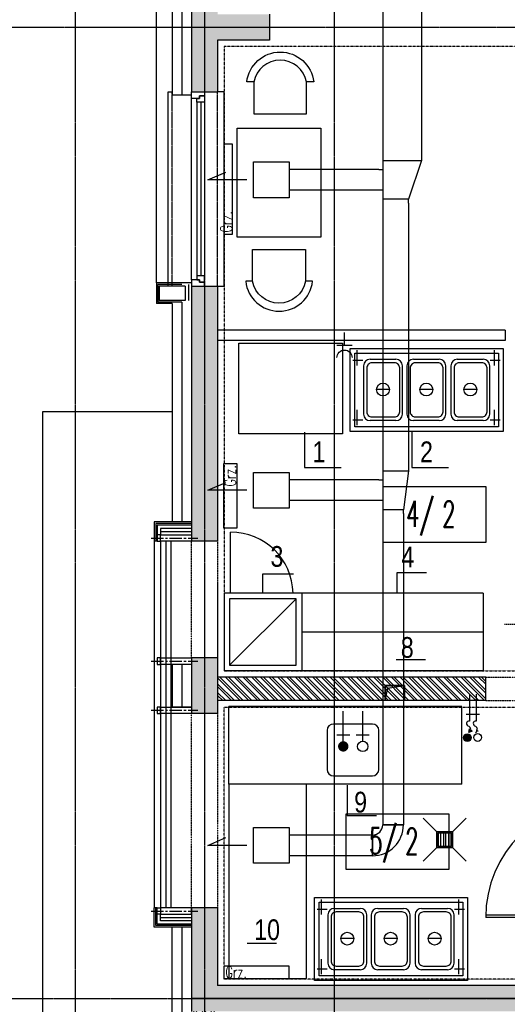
# Model space of a CAD drawing. Extents: x -7228 to 74941, y -112898 to 85621.
# Tile 253 of 256: x 51295 to 51671, y -8231 to -7470. Entities that reach past the tile are written whole.
import ezdxf
from ezdxf.enums import TextEntityAlignment as Align

# ---------------------------------------------------------------- set-up
doc = ezdxf.new("R2010")
doc.units = 0
for name, pattern in [('CENTER', [2, 1.25, -0.25, 0.25, -0.25]), ('CENTER2', [28.575, 19.05, -3.175, 3.175, -3.175]), ('DASHDOT', [1, 0.5, -0.25, 0, -0.25]), ('DASHED', [0.75, 0.5, -0.25]), ('DASHED2', [0.375, 0.25, -0.125]), ('DIVIDE', [31.75, 12.7, -6.35, 0, -6.35, 0, -6.35])]:
    doc.linetypes.add(name, pattern=pattern)
doc.layers.get('0').update_dxf_attribs({"color": 101, "linetype": 'CONTINUOUS'})
for name, color, linetype in [('-A_ELEKTR', 2, 'CONTINUOUS'), ('-A_OPIS', 1, 'CONTINUOUS'), ('Drz---drzwi', 5, 'CONTINUOUS'), ('Ins-co', 2, 'CONTINUOUS'), ('Ins-kan', 54, 'CONTINUOUS'), ('Ins-ppoz-opis', 240, 'CONTINUOUS'), ('Ins-went', 141, 'CONTINUOUS'), ('Ins-wod', 4, 'CONTINUOUS'), ('Okn---okna', 5, 'CONTINUOUS'), ('Opis-pom', 6, 'CONTINUOUS'), ('Opis_pom_ramka', 6, 'CONTINUOUS'), ('Os-osie glowne', 1, 'CENTER'), ('Sc-beton', 7, 'CONTINUOUS'), ('Sc-beton-hatch', 86, 'CONTINUOUS'), ('Sc-cegla pustak', 42, 'CONTINUOUS'), ('Sc-cegla pustak-hatch', 8, 'CONTINUOUS'), ('Sc-izolacja term-styropian', 151, 'STYROPIAN-KA'), ('Sc-nadproza kon', 5, 'DASHED2'), ('Sc-systemowe', 150, 'CONTINUOUS'), ('Suf-widok', 8, 'CONTINUOUS'), ('W-idok', 8, 'CONTINUOUS'), ('W-idok pod', 5, 'DASHED'), ('W-otwor-strop', 1, 'CONTINUOUS'), ('Wyp-kuchnia', 71, 'CONTINUOUS'), ('Wyp-meble', 155, 'CONTINUOUS')]:
    doc.layers.add(name, color=color, linetype=linetype)
doc.layers.add('-A_NR', color=8, linetype='CONTINUOUS', plot=False)
doc.styles.add('ARIAL_CE', font='ARIAL.TTF', dxfattribs={"width": 0.8})
doc.styles.add('KA wymiar', font='romans.shx', dxfattribs={"width": 0.6})
doc.styles.add('ROMANS', font='romans', dxfattribs={"width": 0.85})
doc.linetypes.add('BATTING', pattern='A,0.0001,-0.1,[134,ltypeshp.shx,S=0.1,R=0,X=-0.1,Y=0],-0.2,[134,ltypeshp.shx,S=0.1,R=180,X=0.1,Y=0],-0.1', length=0.4001)
doc.linetypes.add('STYROPIAN-KA', pattern='A,0.0001,-0.1,[135,ltypeshp.shx,S=0.1,R=0,X=-0.1,Y=0],0,[135,ltypeshp.shx,S=0.1,R=180,X=0.1,Y=0],-0.1', length=0.2001)
doc.linetypes.add('ZIGZAG', pattern='A,0.00254,-5.08,[131,ltypeshp.shx,S=5.08,R=0,X=-5.08,Y=0],-10.16,[131,ltypeshp.shx,S=5.08,R=180,X=5.08,Y=0],-5.08', length=20.32254)

# ---------------------------------------------------------------- blocks, each defined once
blk = doc.blocks.new('_0630_DRZWI_90')
at = {"ltscale": 7}
for p, q in [((5, 8), (5, 98)), ((6.8, 8), (6.8, 97.98))]:
    blk.add_line(p, q, dxfattribs=at)
at = {"ltscale": 25}
for p, q in [((50, 19.7), (50, -28.9)), ((5, 8), (0, 8)), ((0, 8), (5, 8)), ((0, 0), (0, 8)), ((95, 8), (5, 8)), ((5, 8), (5, 0)), ((95, 8), (95, 0)), ((100, 8), (95, 8)), ((100, 0), (100, 8)), ((5, 0), (0, 0)), ((5, 0), (0, 0)), ((95, 0), (100, 0)), ((95, 0), (100, 0))]:
    blk.add_line(p, q, dxfattribs=at)
at = {"ltscale": 7}
blk.add_arc((5, 8), 90, 0, 90, dxfattribs=at)
blk = doc.blocks.new('_dsjhgfdfg')
for p, q in [((-28, -150), (-28, 0)), ((-28, 0), (-25, 0)), ((15, 0), (10, 0)), ((15, -150), (15, 0)), ((-10, -145), (-10, -5)), ((-6, -8), (-6, -142)), ((-3, -8), (-3, -142)), ((0, -8), (0, -142)), ((-25, -150), (-28, -150)), ((10, -150), (15, -150))]:
    blk.add_line(p, q)
at = {"linetype": 'DASHED2'}
for p, q in [((10, -150), (10, 0)), ((-25, -150), (-25, 0))]:
    blk.add_line(p, q, dxfattribs=at)
for points in [[(-10, -5), (-10, 0), (0, 0), (0, -3), (-4, -3), (-4, -5)], [(-6, -8), (-6, -5), (-4, -5), (-4, -3), (0, -3), (0, -5), (0, -8)], [(-6, -142), (-6, -145), (-4, -145), (-4, -147), (0, -147), (0, -145), (0, -142)], [(-10, -145), (-10, -150), (0, -150), (0, -147), (-4, -147), (-4, -145)]]:
    blk.add_lwpolyline(points, close=True)
blk = doc.blocks.new('_gsfhlidfuh')
at = {"linetype": 'CENTER2', "ltscale": 0.5}
blk.add_line((0, -31.3), (0, 4.8), dxfattribs=at)
at = {"ltscale": 2, "flags": 128}
for points in [[(2.5, -24), (2.5, 0), (-2.5, 0), (-2.5, -24)], [(2.5, -24), (2.5, -26.5), (-2.5, -26.5), (-2.5, -24), (2.5, -24)]]:
    blk.add_lwpolyline(points, dxfattribs=at)
blk = doc.blocks.new('_opis_pom_metka')
at = {"layer": 'Opis_pom_ramka'}
blk.add_lwpolyline([(-33.13, 0), (32.87, 0), (32.87, -36), (-33.13, -36)], close=True, dxfattribs=at)
at = {"style": 'KA wymiar', "width": 0.6}
blk.add_attdef('KO/', text='', height=16.8, dxfattribs=at).set_placement((3.45, -25.87), align=Align.RIGHT)
blk.add_attdef('NR', (3.8, -26.16), '', height=16.8, dxfattribs=at)
blk = doc.blocks.new('_dkjhsjhkfgh')
at = {"layer": 'Ins-went', "ltscale": 2}
for p, q in [((767.5, 3642.3), (767.5, 3425.1)), ((797.5, 3642.3), (797.5, 3425.1)), ((767.5, 3425.08), (767.5, 3389.08)), ((767.5, 3422.08), (797.5, 3422.08)), ((797.5, 3422.08), (787.5, 3392.08)), ((797.5, 3425.08), (797.5, 3422.08)), ((764.5, 3415.08), (767.5, 3415.08)), ((767.5, 3399.08), (764.5, 3399.08)), ((787.5, 3392.08), (767.5, 3392.08)), ((787.5, 3389.08), (787.5, 3392.08)), ((767.5, 3389.08), (767.5, 3185.38)), ((787.5, 3389.08), (787.5, 3185.38)), ((767.5, 3185.38), (767.5, 3149.38)), ((767.5, 3182.38), (787.5, 3182.38)), ((787.5, 3182.38), (783.5, 3152.38)), ((787.5, 3185.38), (787.5, 3182.38)), ((764.5, 3175.38), (767.5, 3175.38)), ((767.5, 3159.38), (764.5, 3159.38)), ((783.5, 3152.38), (767.5, 3152.38)), ((767.5, 3149.38), (767.5, 3146.38)), ((783.5, 3149.38), (783.5, 3152.38)), ((783.5, 3149.38), (783.5, 3146.38)), ((767.5, 3146.38), (767.5, 3133.38)), ((783.5, 3146.38), (783.5, 3133.38)), ((767.5, 3133.38), (767.5, 3129.38)), ((783.5, 3133.38), (783.5, 3129.38)), ((767.5, 3129.38), (767.5, 2909.18)), ((783.5, 3129.38), (783.5, 2909.18)), ((767.5, 2909.18), (783.5, 2909.18)), ((783.5, 2909.18), (767.5, 2909.18)), ((759.5, 2901.18), (759.5, 2885.18)), ((759.5, 2885.18), (759.5, 2901.18))]:
    blk.add_line(p, q, dxfattribs=at)
for points in [[(667.68, 3420.93), (695.38, 3420.93), (695.38, 3393.23), (667.68, 3393.23)], [(667.68, 3181.23), (695.38, 3181.23), (695.38, 3153.53), (667.68, 3153.53)], [(667.68, 2907.06), (695.38, 2907.06), (695.38, 2879.36), (667.68, 2879.36)]]:
    blk.add_lwpolyline(points, close=True, dxfattribs=at)
for points in [[(662.68, 3407.08), (632.44, 3407.08), (646.45, 3413.1)], [(662.68, 3167.38), (632.44, 3167.38), (646.45, 3173.4)], [(662.68, 2893.21), (632.44, 2893.21), (646.45, 2899.23)]]:
    blk.add_lwpolyline(points, dxfattribs=at)
for radius in [8, 24]:
    blk.add_arc((759.5, 2909.18), radius, 270, 360, dxfattribs=at)
for points in [[(764.5, 3415.08), (695.38, 3415.08)], [(764.5, 3399.08), (695.38, 3399.08)], [(764.5, 3175.38), (695.38, 3175.38)], [(764.5, 3159.38), (695.38, 3159.38)], [(759.5, 2901.18), (695.38, 2901.21)], [(759.5, 2885.18), (695.38, 2885.21)]]:
    blk.add_spline(points, degree=3, dxfattribs=at)
blk = doc.blocks.new('T-GNIAZDO_1F')
at = {"layer": '-A_ELEKTR'}
for p, q in [((9.36, 11.7), (9.36, 0)), ((9.36, 5.85), (19.5, 5.85))]:
    blk.add_line(p, q, dxfattribs=at)
blk.add_arc((0, 5.85), 5.85, 270, 90, dxfattribs=at)
blk = doc.blocks.new('_ODWODNIENIE_KRATKA')
for p, q in [((-12, 0), (-22.61, 10.61)), ((0, 0), (10.61, 10.61)), ((-11, -2.99), (-1, -2.99)), ((-1, -4.99), (-11, -4.99)), ((-11, -6.99), (-1, -6.99)), ((-22.61, -22.6), (-12, -11.99)), ((-1, -8.99), (-11, -8.99)), ((10.61, -22.6), (0, -11.99))]:
    blk.add_line(p, q)
for points in [[(0, -11.99), (0, 0), (-12, 0), (-12, -11.99)], [(-1, -10.99), (-1, -1), (-11, -1), (-11, -10.99)]]:
    blk.add_lwpolyline(points, close=True)
blk = doc.blocks.new('stoliczek')
at = {"layer": 'Wyp-meble'}
blk.add_lwpolyline([(58.8, 31.2), (143.01, 31.2), (143.01, -33.16), (58.8, -33.16)], close=True, dxfattribs=at)
for points in [[(23.1, -20.56), (23.1, -25.81, -0.895014), (23.1, 25.81), (23.1, 20.26, 0.825539), (23.14, -20.49), (47.7, -20.49), (47.7, 20.26), (23.1, 20.26)], [(177.04, -21.43), (177.04, -26.68, 0.895014), (177.04, 24.95), (177.04, 19.4, -0.825539), (177.01, -21.36), (152.45, -21.36), (152.45, 19.4), (177.04, 19.4)]]:
    blk.add_lwpolyline(points, format="xyb", dxfattribs=at)
blk = doc.blocks.new('A$C5DF87A14')
at = {"layer": 'Wyp-meble', "rotation": 270}
blk.add_blockref('stoliczek', (698.42, 3515.78), dxfattribs=at)

msp = doc.modelspace()

# ---------------------------------------------------------------- hatches: boundary and pattern name
at = {"layer": 'Ins-wod'}
msp.add_hatch(color=256, dxfattribs=at).paths.add_polyline_path([(51640.409, -8021.748, 1), (51640.409, -8027.739, 1)])
at = {"layer": 'Sc-beton-hatch'}
h = msp.add_hatch(dxfattribs=at)
h.set_pattern_fill('ANSI33', color=256, style=0)
h.paths.add_polyline_path([(53417.547, -5966.119), (53397.547, -5966.119), (53397.547, -6066.119), (53347.547, -6066.119), (53347.547, -6086.119), (53397.547, -6086.119), (53397.547, -6539.119), (53417.547, -6539.119)])
h.paths.add_polyline_path([(52727.547, -5896.063), (52727.547, -6126.119), (52747.547, -6126.119), (52747.547, -6086.119), (52787.547, -6086.119), (52787.547, -6066.119), (52747.547, -6066.119), (52747.547, -5893.275, 0.0068353), (53006.666, -5853.258), (53003.652, -5833.484, -0.0084051), (52685.545, -5881.599), (52688.203, -5901.422, 0.0010351)])
h.paths.add_polyline_path([(52755.047, -6461.119), (52720.047, -6461.119), (52720.047, -6496.119), (52755.047, -6496.119)])
h.paths.add_polyline_path([(52712.547, -6843.119), (52747.547, -6843.119), (52747.547, -6808.119), (52712.547, -6808.119)])
h.paths.add_polyline_path([(53417.547, -6674.119), (53397.547, -6674.119), (53397.547, -6896.119), (53417.547, -6896.119)])
h.paths.add_polyline_path([(52002.547, -6461.119), (51967.547, -6461.119), (51967.547, -6496.119), (52002.547, -6496.119)], flags=17)
h.paths.add_polyline_path([(51782.547, -6476.119), (51782.547, -5979.405, 0.0063955), (52027.547, -5966.832), (52026.267, -5946.873, -0.0079596), (51721.947, -5961.536), (51722.592, -5981.526, 0.0010422), (51762.547, -5980.155), (51762.547, -6648.119), (51782.547, -6648.119), (51782.547, -6496.119), (51815.547, -6496.119), (51815.547, -6496.115), (51815.547, -6476.119)])
h.paths.add_polyline_path([(51327.547, -6828.119), (51427.547, -6828.119), (51427.547, -7026.119), (51447.547, -7026.119), (51447.547, -6828.119), (51782.547, -6828.119), (51782.547, -6803.119), (51762.547, -6803.119), (51762.547, -6808.119), (51347.547, -6808.119), (51347.547, -5986.279, 0.0010428), (51387.547, -5986.471), (51387.602, -5966.468, -0.0015651), (51327.547, -5966.119)])
h.paths.add_polyline_path([(51987.547, -6808.119), (51967.547, -6808.119), (51967.547, -7466.119), (51944.547, -7466.119), (51944.547, -7486.119), (51967.547, -7486.119), (51967.547, -8068.619), (51987.547, -8068.619), (51987.547, -7486.119), (52278.547, -7486.119), (52278.547, -7801.119), (52298.547, -7801.119), (52351.547, -7801.119), (52351.547, -7781.119), (52298.547, -7781.119), (52298.547, -7466.119), (51987.547, -7466.119)])
h.paths.add_polyline_path([(51427.547, -7276.119), (51447.547, -7276.119), (51447.547, -7176.119), (51427.547, -7176.119)])
h.paths.add_polyline_path([(51427.547, -7526.119), (51447.547, -7526.119), (51447.547, -7486.119), (51487.547, -7486.119), (51487.547, -7466.119), (51447.547, -7466.119), (51447.547, -7426.119), (51427.547, -7426.119)])
h.paths.add_polyline_path([(51807.547, -7486.119), (51807.547, -7466.119), (51742.547, -7466.119), (51742.547, -7486.119)])
h.paths.add_polyline_path([(52351.547, -7486.119), (52351.547, -7466.119), (52298.547, -7466.119), (52298.547, -7486.119)], flags=17)
h.paths.add_polyline_path([(52573.547, -7486.119), (52573.547, -7466.119), (52485.547, -7466.119), (52485.547, -7486.119)])
h.paths.add_polyline_path([(52727.547, -7466.119), (52707.547, -7466.119), (52707.547, -7486.119), (52727.547, -7486.119)])
h.paths.add_polyline_path([(52747.547, -7466.119), (52727.547, -7466.119), (52727.547, -7486.119), (52727.547, -7781.119), (52707.547, -7781.119), (52707.547, -7801.119), (52747.547, -7801.119)])
h.paths.add_polyline_path([(52505.547, -7781.119), (52485.547, -7781.119), (52485.547, -7801.119), (52573.547, -7801.119), (52573.547, -7781.119), (52520.547, -7781.119), (52520.547, -7486.119), (52505.547, -7486.119)])
h.paths.add_polyline_path([(53417.547, -7316.119), (53397.547, -7316.119), (53397.547, -7666.119), (53417.547, -7666.119)])
h.paths.add_polyline_path([(53417.547, -7766.119), (53397.547, -7766.119), (53397.547, -8031.119), (53417.547, -8031.119)])
h.paths.add_polyline_path([(53397.547, -8216.119), (53349.547, -8216.119), (53349.547, -8236.119), (53397.547, -8236.119), (53397.547, -8841.119), (53417.547, -8841.119), (53417.547, -8181.119), (53397.547, -8181.119)])
h.paths.add_polyline_path([(53150.547, -8216.119), (53150.547, -8236.119), (53244.547, -8236.119), (53244.547, -8216.119)])
h.paths.add_polyline_path([(52922.547, -8216.119), (52922.547, -8236.119), (53025.547, -8236.119), (53025.547, -8216.119)])
h.paths.add_polyline_path([(52727.547, -8236.119), (52727.547, -8966.119), (52702.547, -8966.119), (52702.547, -8986.119), (52747.547, -8986.119), (52747.547, -8236.119), (52787.547, -8236.119), (52787.547, -8216.119), (52244.047, -8216.119), (52244.047, -8236.119)])
h.paths.add_polyline_path([(51967.547, -8216.119), (51447.547, -8216.119), (51447.547, -8156.119), (51427.547, -8156.119), (51427.547, -8236.119), (51762.547, -8236.119), (52109.047, -8236.119), (52109.047, -8216.119), (51987.547, -8216.119), (51987.547, -8168.619), (51967.547, -8168.619)])
h.paths.add_polyline_path([(51427.547, -8006.119), (51447.547, -8006.119), (51447.547, -7963.119), (51427.547, -7963.119)])
h.paths.add_polyline_path([(51447.547, -7676.119), (51427.547, -7676.119), (51427.547, -7873.119), (51447.547, -7873.119)])
h.paths.add_polyline_path([(51762.547, -8986.119), (51782.547, -8986.119), (51782.547, -8966.119), (51427.547, -8966.119), (51427.547, -8986.119)])
h.paths.add_polyline_path([(51782.547, -8986.119), (51802.547, -8986.119), (51802.547, -8966.119), (51782.547, -8966.119)])
h.paths.add_polyline_path([(51802.547, -8966.119), (51802.547, -8986.119), (52114.047, -8986.119), (52114.047, -8966.119)])
h.paths.add_polyline_path([(52339.547, -8986.119), (52339.547, -8966.119), (52244.047, -8966.119), (52244.047, -8986.119)], flags=17)
h.paths.add_polyline_path([(52449.547, -8966.119), (52449.547, -8986.119), (52592.547, -8986.119), (52592.547, -8966.119)])
h.paths.add_polyline_path([(52967.547, -8966.119), (52967.547, -8986.119), (53045.547, -8986.119), (53045.547, -8966.119)])
h.paths.add_polyline_path([(53155.547, -8966.119), (53155.547, -8986.119), (53397.547, -8986.119), (53397.547, -9011.119), (53417.547, -9011.119), (53417.547, -8941.119), (53397.547, -8941.119), (53397.547, -8966.119)])
h.paths.add_polyline_path([(53397.547, -9134.119), (53362.547, -9134.119), (53362.547, -9440.619), (53382.547, -9440.619), (53382.547, -9154.119), (53417.547, -9154.119), (53417.547, -9111.119), (53397.547, -9111.119)])
h.paths.add_polyline_path([(53382.547, -9560.619), (53362.547, -9560.619), (53362.547, -9616.119), (52967.547, -9616.119), (52967.547, -9641.119), (53362.547, -9641.119), (53362.547, -9671.119), (53382.547, -9671.119), (53382.547, -9641.119)])
h.paths.add_polyline_path([(53417.547, -9856.119), (53382.547, -9856.119), (53382.547, -9821.119), (53362.547, -9821.119), (53362.547, -9876.119), (53397.547, -9876.119), (53397.547, -10283.619), (53397.547, -10466.119), (52747.547, -10466.119), (52747.547, -10421.119), (52727.547, -10421.119), (52727.547, -10486.119), (53397.547, -10486.119), (53397.547, -10915.39), (53397.547, -10976.119), (53417.547, -10976.119), (53417.547, -10576.119), (53417.547, -10403.619)])
h.paths.add_polyline_path([(52747.547, -10095.119), (52727.547, -10095.119), (52727.547, -10291.119), (52747.547, -10291.119)], flags=17)
h.paths.add_polyline_path([(52727.547, -9985.119), (52747.547, -9985.119), (52747.547, -9206.119), (52727.547, -9206.119), (52727.547, -9616.119), (52431.547, -9616.119), (52431.547, -9641.119), (52727.547, -9641.119)])
h.paths.add_polyline_path([(52280.547, -9616.119), (52280.547, -9641.119), (52321.547, -9641.119), (52321.547, -9616.119)])
h.paths.add_polyline_path([(52058.547, -9641.119), (52058.547, -9616.119), (51942.547, -9616.119), (51942.547, -9641.119)])
h.paths.add_polyline_path([(51842.547, -9641.119), (51842.547, -9616.119), (51547.547, -9616.119), (51547.547, -9601.119), (51527.547, -9601.119), (51527.547, -9616.119), (51287.547, -9616.119), (51287.547, -9641.119), (51527.547, -9641.119), (51527.547, -10036.619), (51547.547, -10036.619), (51547.547, -9641.119)])
h.paths.add_polyline_path([(51547.547, -9472.119), (51527.547, -9472.119), (51527.547, -9504.119), (51547.547, -9504.119)])
h.paths.add_polyline_path([(51237.547, -9641.119), (51237.547, -9616.119), (51187.547, -9616.119), (51187.547, -9641.119)])
h.paths.add_polyline_path([(51137.547, -9641.119), (51137.547, -9616.119), (51087.547, -9616.119), (51087.547, -9641.119)])
h.paths.add_polyline_path([(51037.547, -9641.119), (51037.547, -9616.119), (50987.547, -9616.119), (50987.547, -9641.119)])
h.paths.add_polyline_path([(50937.547, -9641.119), (50937.547, -9616.119), (50897.547, -9616.119), (50897.547, -10523.119), (50997.547, -10523.119), (50997.547, -10538.119), (51017.547, -10538.119), (51017.547, -10503.119), (50917.547, -10503.119), (50917.547, -9641.119)])
h.paths.add_polyline_path([(52058.547, -9962.119), (52058.547, -9944.119), (51944.547, -9944.119), (51944.547, -9962.119)])
h.paths.add_polyline_path([(51527.547, -10291.119), (51547.547, -10291.119), (51547.547, -10136.619), (51527.547, -10136.619)])
h.paths.add_polyline_path([(51017.547, -10656.119), (51017.547, -10638.119), (50997.547, -10638.119), (50997.547, -10656.119), (50797.547, -10656.119), (50797.547, -11011.119), (51527.547, -11011.119), (51527.547, -11051.119), (51547.547, -11051.119), (51547.547, -11011.119), (51597.547, -11011.119), (51597.547, -10991.119), (51547.547, -10991.119), (51547.547, -10836.119), (51527.547, -10836.119), (51527.547, -10991.119), (50817.547, -10991.119), (50817.547, -10676.119), (51527.547, -10676.119), (51527.547, -10686.119), (51547.547, -10686.119), (51547.547, -10421.119), (51527.547, -10421.119), (51527.547, -10656.119)])
h.paths.add_polyline_path([(51987.547, -10486.119), (52104.047, -10486.119), (52104.047, -10466.119), (51767.547, -10466.119), (51767.547, -10486.119), (51967.547, -10486.119), (51967.547, -10991.119), (51747.547, -10991.119), (51747.547, -11011.119), (51807.547, -11011.119), (51807.547, -11051.119), (51827.547, -11051.119), (51827.547, -11011.119), (52087.547, -11011.119), (52087.547, -10991.119), (51987.547, -10991.119)])
h.paths.add_polyline_path([(52214.047, -10466.119), (52214.047, -10486.119), (52278.547, -10486.119), (52278.547, -10991.119), (52237.547, -10991.119), (52237.547, -11011.119), (52819.547, -11011.119), (52819.547, -10991.119), (52298.547, -10991.119), (52298.547, -10466.119)])
h.paths.add_polyline_path([(53382.547, -11011.119), (53382.547, -10991.119), (53337.547, -10991.119), (53337.547, -11011.119)])
h.paths.add_polyline_path([(53400.047, -10993.619), (53382.547, -11011.119), (53417.547, -11011.119)])
h.paths.add_polyline_path([(53382.547, -10976.119), (53382.547, -11011.119), (53400.047, -10993.619)])
h.paths.add_polyline_path([(53382.547, -10976.119), (53400.047, -10993.619), (53417.547, -10976.119)])
h.paths.add_polyline_path([(53417.547, -10976.119), (53400.047, -10993.619), (53417.547, -11011.119)])
at = {"layer": 'Sc-cegla pustak-hatch'}
h = msp.add_hatch(dxfattribs=at)
h.set_pattern_fill('ANSI32', color=256, scale=0.5, angle=90, style=0)
h.paths.add_polyline_path([(52792.547, -7484.119), (52792.547, -7466.119), (52747.547, -7466.119), (52747.547, -7484.119)])
h.paths.add_polyline_path([(52967.547, -7484.119), (52967.547, -7996.119), (52985.547, -7996.119), (52985.547, -7969.119), (53059.547, -7969.119), (53067.547, -7969.119), (53067.547, -7977.119), (53059.547, -7977.119), (53059.547, -7996.119), (53085.347, -7996.119), (53085.347, -7978.119), (53077.547, -7978.119), (53077.547, -7951.119), (52985.547, -7951.119), (52985.547, -7602.119), (53050.547, -7602.119), (53050.547, -7584.119), (52985.547, -7584.119), (52985.547, -7466.119), (52922.547, -7466.119), (52922.547, -7484.119)])
h.paths.add_polyline_path([(53150.547, -7584.119), (53150.547, -7602.119), (53397.547, -7602.119), (53397.547, -7584.119)])
h.paths.add_polyline_path([(53397.547, -7996.119), (53397.547, -7978.119), (53185.347, -7978.119), (53185.347, -7996.119)])
h.paths.add_polyline_path([(52967.547, -8464.119), (52985.547, -8464.119), (52985.547, -8236.119), (52967.547, -8236.119)])
h.paths.add_polyline_path([(52095.547, -7978.119), (52095.547, -7710.119), (52077.547, -7710.119), (52077.547, -7996.119), (52278.547, -7996.119), (52278.547, -8038.619), (52296.547, -8038.619), (52296.547, -7968.119), (52278.547, -7968.119), (52278.547, -7978.119)])
h.paths.add_polyline_path([(52296.547, -7801.119), (52278.547, -7801.119), (52278.547, -7868.119), (52296.547, -7868.119)])
h.paths.add_polyline_path([(51902.547, -7978.119), (51902.547, -7996.119), (51967.547, -7996.119), (51967.547, -7978.119)])
h.paths.add_polyline_path([(51802.547, -7996.119), (51802.547, -7978.119), (51744.547, -7978.119), (51744.547, -7996.119)])
h.paths.add_polyline_path([(51654.547, -7996.119), (51654.547, -7978.119), (51447.547, -7978.119), (51447.547, -7996.119)])
h.paths.add_polyline_path([(51427.547, -8356.119), (51445.547, -8356.119), (51445.547, -8236.119), (51427.547, -8236.119)])
h.paths.add_polyline_path([(51427.547, -8571.119), (51445.547, -8571.119), (51445.547, -8566.119), (52040.547, -8566.119), (52040.547, -8630.119), (52058.547, -8630.119), (52058.547, -8492.119), (52040.547, -8492.119), (52040.547, -8548.119), (51782.547, -8548.119), (51782.547, -8466.119), (51764.547, -8466.119), (51764.547, -8548.119), (51445.547, -8548.119), (51445.547, -8506.119), (51427.547, -8506.119)])
h.paths.add_polyline_path([(51782.547, -8236.119), (51764.547, -8236.119), (51764.547, -8366.119), (51782.547, -8366.119)])
h.paths.add_polyline_path([(52058.547, -8236.119), (52040.547, -8236.119), (52040.547, -8392.119), (52058.547, -8392.119)])
h.paths.add_polyline_path([(52296.547, -8168.619), (52278.547, -8168.619), (52278.547, -8216.119), (52296.547, -8216.119)])
h.paths.add_polyline_path([(52296.547, -8236.119), (52278.547, -8236.119), (52278.547, -8966.119), (52296.547, -8966.119), (52296.547, -8570.119), (52592.547, -8570.119), (52592.547, -8552.119), (52296.547, -8552.119)])
h.paths.add_polyline_path([(52058.547, -8730.119), (52040.547, -8730.119), (52040.547, -8966.119), (52058.547, -8966.119)])
h.paths.add_polyline_path([(51445.547, -8721.119), (51427.547, -8721.119), (51427.547, -8786.119), (51445.547, -8786.119)])
h.paths.add_polyline_path([(51427.547, -8966.119), (51445.547, -8966.119), (51445.547, -8936.119), (51427.547, -8936.119)])
h.paths.add_polyline_path([(51445.547, -9001.119), (51445.547, -8986.119), (51427.547, -8986.119), (51427.547, -9001.119)])
h.paths.add_polyline_path([(51427.547, -9216.119), (51445.547, -9216.119), (51445.547, -9151.119), (51427.547, -9151.119)])
h.paths.add_polyline_path([(51427.547, -9490.119), (51527.547, -9490.119), (51527.547, -9472.119), (51445.547, -9472.119), (51445.547, -9366.119), (51427.547, -9366.119)])
h.paths.add_polyline_path([(51764.547, -9306.119), (51782.547, -9306.119), (51782.547, -8998.119), (51764.547, -8998.119)])
h.paths.add_polyline_path([(52040.547, -9616.119), (52058.547, -9616.119), (52058.547, -9461.119), (52040.547, -9461.119)])
h.paths.add_polyline_path([(52040.547, -9361.119), (52058.547, -9361.119), (52058.547, -8986.119), (52040.547, -8986.119)])
h.paths.add_polyline_path([(52727.547, -8570.119), (52727.547, -8552.119), (52702.547, -8552.119), (52702.547, -8570.119)])
h.paths.add_polyline_path([(52994.547, -8594.119), (52994.547, -8668.119), (52967.547, -8668.119), (52967.547, -8966.119), (52985.547, -8966.119), (52985.547, -8686.119), (53397.547, -8686.119), (53397.547, -8668.119), (53012.547, -8668.119), (53012.547, -8576.119), (52985.547, -8576.119), (52985.547, -8554.119), (52967.547, -8554.119), (52967.547, -8594.119)])
h.paths.add_polyline_path([(52985.547, -9224.119), (52985.547, -8986.119), (52967.547, -8986.119), (52967.547, -9206.119), (52922.547, -9206.119), (52922.547, -9224.119)])
h.paths.add_polyline_path([(52967.547, -9344.119), (52967.547, -9362.119), (53362.547, -9362.119), (53362.547, -9344.119)])
h.paths.add_polyline_path([(52674.547, -9206.119), (52674.547, -9224.119), (52712.547, -9224.119), (52727.547, -9224.119), (52727.547, -9206.119)])
h.paths.add_polyline_path([(52792.547, -9224.119), (52792.547, -9206.119), (52747.547, -9206.119), (52747.547, -9224.119)])
h.paths.add_polyline_path([(52564.547, -9224.119), (52564.547, -9206.119), (52482.547, -9206.119), (52482.547, -9161.119), (52464.547, -9161.119), (52464.547, -9206.119), (52449.547, -9206.119), (52449.547, -9224.119)])
h.paths.add_polyline_path([(52482.547, -8986.119), (52464.547, -8986.119), (52464.547, -9031.119), (52482.547, -9031.119)])
h.paths.add_polyline_path([(52280.547, -9206.119), (52280.547, -9616.119), (52298.547, -9616.119), (52298.547, -9224.119), (52339.547, -9224.119), (52339.547, -9206.119)])
h.paths.add_polyline_path([(51547.547, -9944.119), (51547.547, -9962.119), (51764.547, -9962.119), (51764.547, -10228.119), (51547.547, -10228.119), (51547.547, -10246.119), (52058.547, -10246.119), (52058.547, -10151.619), (52040.547, -10151.619), (52040.547, -10228.119), (51782.547, -10228.119), (51782.547, -9962.119), (51944.547, -9962.119), (51944.547, -9944.119)])
h.paths.add_polyline_path([(52058.547, -9962.119), (52040.547, -9962.119), (52040.547, -10051.619), (52058.547, -10051.619)], flags=17)
h.paths.add_polyline_path([(52058.547, -9641.119), (52040.547, -9641.119), (52040.547, -9944.119), (52058.547, -9944.119)])
h.paths.add_polyline_path([(52680.659, -9975.119), (52680.659, -9957.119), (52298.547, -9957.119), (52298.547, -9641.119), (52280.547, -9641.119), (52280.547, -10291.119), (52298.547, -10291.119), (52298.547, -10246.119), (52727.547, -10246.119), (52727.547, -10228.119), (52298.547, -10228.119), (52298.547, -9975.119)])
h.paths.add_polyline_path([(53362.547, -9876.119), (53362.547, -9858.119), (52967.547, -9858.119), (52967.547, -9876.119)])
h.paths.add_polyline_path([(52967.547, -10118.119), (52985.547, -10118.119), (52985.547, -10108.119), (53397.547, -10108.119), (53397.547, -10090.119), (52985.547, -10090.119), (52985.547, -9984.119), (52967.547, -9984.119)])
h.paths.add_polyline_path([(52985.547, -10238.119), (52985.547, -10228.119), (52967.547, -10228.119), (52967.547, -10356.119), (52985.547, -10356.119), (52985.547, -10256.119), (53135.547, -10256.119), (53135.547, -10466.119), (53153.547, -10466.119), (53153.547, -10238.119)])
h.paths.add_polyline_path([(52967.547, -10456.119), (52967.547, -10466.119), (52985.547, -10466.119), (52985.547, -10456.119)])
h.paths.add_polyline_path([(52280.547, -10466.119), (52298.547, -10466.119), (52298.547, -10421.119), (52280.547, -10421.119)])
h.paths.add_polyline_path([(51785.547, -10656.119), (51785.547, -10596.119), (51767.547, -10596.119), (51767.547, -10686.119), (51785.547, -10686.119), (51785.547, -10674.119), (51967.547, -10674.119), (51967.547, -10656.119)])
h.paths.add_polyline_path([(51785.547, -10786.119), (51767.547, -10786.119), (51767.547, -10991.119), (51785.547, -10991.119)])
h.paths.add_polyline_path([(51785.547, -10496.119), (51785.547, -10486.119), (51767.547, -10486.119), (51767.547, -10496.119)])
at = {"layer": 'W-otwor-strop'}
for points in [[(51591.927, -7984.485), (51576.927, -7984.485), (51576.907, -7996.119), (51578.907, -7986.485)], [(51616.863, -8097.492), (51628.853, -8097.492), (51628.853, -8109.492), (51627.852, -8098.492)]]:
    msp.add_hatch(color=256, dxfattribs=at).paths.add_polyline_path(points)

# ---------------------------------------------------------------- linework, layer by layer
at = {"layer": '-A_NR', "color": 8}
for p, q in [((51514.559, -7788.974), (51514.559, -7816.217)), ((51597.57, -7788.974), (51597.57, -7816.217)), ((51514.559, -7816.217), (51542.884, -7816.217)), ((51597.57, -7816.217), (51625.895, -7816.217)), ((51482.547, -7913.119), (51482.547, -7898.135)), ((51482.547, -7898.135), (51506.185, -7898.135)), ((51586.096, -7913.119), (51586.096, -7897.217)), ((51586.096, -7897.217), (51608.806, -7897.217)), ((51585.376, -7964.351), (51608.068, -7964.351)), ((51547.547, -8061.313), (51547.547, -8084.784)), ((51547.547, -8084.784), (51570.24, -8084.784)), ((51470.409, -8183.319), (51493.102, -8183.319))]:
    msp.add_line(p, q, dxfattribs=at)
at = {"layer": 'Ins-co'}
for points in [[(51452.627, -7566.119), (51458.727, -7566.119), (51458.727, -7636.119), (51452.627, -7636.119)], [(51452.418, -7812.941), (51462.418, -7812.941), (51462.418, -7862.941), (51452.418, -7862.941)], [(51452.632, -8210.901), (51452.632, -8200.901), (51502.632, -8200.901), (51502.632, -8210.901)]]:
    msp.add_lwpolyline(points, close=True, dxfattribs=at)
at = {"layer": 'Ins-ppoz-opis', "linetype": 'ZIGZAG', "ltscale": 0.038}
msp.add_lwpolyline([(52109.047, -8226.119), (51427.547, -8226.119)], dxfattribs=at)
at = {"layer": 'Ins-went', "linetype": 'DASHED', "ltscale": 2}
msp.add_lwpolyline([(51668.961, -7937.064), (51699.198, -7937.054), (51685.183, -7931.036)], dxfattribs=at)
at = {"layer": 'Ins-wod'}
for p, q in [((51642.026, -7991.072), (51642.026, -8011.872)), ((51647.226, -7991.072), (51647.226, -8011.872)), ((51639.426, -8006.672), (51649.826, -8006.672)), ((51641.525, -8020.622), (51641.964, -8018.036)), ((51644.068, -8019.702), (51641.525, -8020.622)), ((51641.964, -8018.036), (51644.068, -8019.702))]:
    msp.add_line(p, q, dxfattribs=at)
for centre in [(51640.409, -8024.744), (51648.339, -8024.587)]:
    msp.add_circle(centre, 2.995, dxfattribs=at)
for centre, radius, start, end in [((51641.847, -8013.941), 2.077, 85.047297, 258.629388), ((51647.047, -8013.941), 2.077, 85.047297, 258.629388), ((51640.391, -8018.32), 2.566, 296.224448, 65.938419), ((51645.591, -8018.32), 2.566, 296.224448, 65.938419)]:
    msp.add_arc(centre, radius, start, end, dxfattribs=at)
for points in [[(51641.964, -8018.036), (51644.068, -8019.702), (51641.525, -8020.622)], [(51647.225, -8018.036), (51649.329, -8019.702), (51646.786, -8020.622)]]:
    msp.add_solid(points, dxfattribs=at)
at = {"layer": 'Os-osie glowne'}
for points in [[(51337.547, -5544.119), (51337.547, -11521.119)], [(51437.547, -5544.119), (51437.547, -11521.119)], [(51537.547, -5544.119), (51537.547, -11591.119)], [(51213.521, -7476.119), (62792.547, -7476.119)], [(50525.547, -8226.119), (62792.547, -8226.119)]]:
    msp.add_lwpolyline(points, dxfattribs=at)
at = {"layer": 'Sc-beton'}
for points in [[(51427.547, -7426.119), (51427.547, -7526.119)], [(51487.547, -7466.119), (51487.547, -7486.119)], [(51447.547, -7486.119), (51447.547, -7526.119)], [(51487.547, -7486.119), (51447.547, -7486.119)], [(51427.547, -7526.119), (51447.547, -7526.119)], [(51427.547, -7676.119), (51447.547, -7676.119)], [(51427.547, -7676.119), (51427.547, -7873.119)], [(51447.547, -7676.119), (51447.547, -7873.119)], [(51447.547, -7873.119), (51427.547, -7873.119)], [(51447.547, -7963.119), (51427.547, -7963.119)], [(51427.547, -7963.119), (51427.547, -8006.119)], [(51447.547, -7963.119), (51447.547, -8006.119)], [(51447.547, -8006.119), (51427.547, -8006.119)], [(51427.547, -8156.119), (51427.547, -8236.119)], [(51447.547, -8156.119), (51427.547, -8156.119)], [(51447.547, -8156.119), (51447.547, -8216.119)], [(51967.547, -8216.119), (51447.547, -8216.119)]]:
    msp.add_lwpolyline(points, dxfattribs=at)
at = {"layer": 'Sc-cegla pustak'}
for points in [[(51654.547, -7978.119), (51447.547, -7978.119)], [(51654.547, -7978.119), (51447.547, -7978.119)], [(51654.547, -7996.119), (51654.547, -7978.119)], [(51654.547, -7996.119), (51447.547, -7996.119)], [(51654.547, -7996.119), (51447.547, -7996.119)]]:
    msp.add_lwpolyline(points, dxfattribs=at)
at = {"layer": 'Sc-izolacja term-styropian', "linetype": 'ByBlock'}
for points in [[(51412.547, -7423.619), (51412.547, -7528.619)], [(51427.547, -7528.619), (51412.547, -7528.619)], [(51400.547, -7673.619), (51400.547, -7689.619)], [(51427.547, -7673.619), (51400.547, -7673.619)], [(51402.547, -7676.119), (51402.547, -7687.119)], [(51422.547, -7676.119), (51402.547, -7676.119)], [(51422.547, -7676.119), (51422.547, -7687.119)], [(51412.547, -7689.619), (51400.547, -7689.619)], [(51422.547, -7687.119), (51402.547, -7687.119)], [(51412.547, -7689.619), (51412.547, -7858.119)], [(51427.547, -7858.119), (51398.547, -7858.119)], [(51398.547, -7858.119), (51398.547, -7873.119)], [(51401.047, -7873.119), (51398.547, -7873.119)], [(51427.547, -7968.119), (51412.547, -7968.119)], [(51412.547, -7968.119), (51412.547, -8001.119)], [(51427.547, -8001.119), (51412.547, -8001.119)], [(51401.047, -8156.119), (51398.547, -8156.119)], [(51398.547, -8171.119), (51398.547, -8156.119)], [(51427.547, -8171.119), (51398.547, -8171.119)], [(51412.547, -8342.619), (51412.547, -8171.119)]]:
    msp.add_lwpolyline(points, dxfattribs=at)
at = {"layer": 'Sc-izolacja term-styropian', "linetype": 'BATTING', "ltscale": 0.35}
for points in [[(51420.047, -7423.619), (51420.047, -7528.619)], [(51420.047, -7688.369), (51420.047, -7858.119)], [(51420.047, -7968.119), (51420.047, -8001.119)], [(51420.047, -8171.119), (51420.047, -8343.869)]]:
    msp.add_lwpolyline(points, dxfattribs=at)
at = {"layer": 'Sc-izolacja term-styropian', "linetype": 'BATTING', "ltscale": 0.05}
for points in [[(51401.547, -7674.869), (51401.547, -7688.369)], [(51420.047, -7674.869), (51401.547, -7674.869)], [(51420.047, -7688.369), (51401.547, -7688.369)], [(51427.547, -7859.369), (51399.797, -7859.369)], [(51399.797, -7859.369), (51399.797, -7873.119)], [(51399.797, -8169.869), (51399.797, -8156.119)], [(51427.547, -8169.869), (51399.797, -8169.869)]]:
    msp.add_lwpolyline(points, dxfattribs=at)
at = {"layer": 'Sc-izolacja term-styropian', "linetype": 'BATTING', "ltscale": 0.12}
msp.add_lwpolyline([(51425.047, -7674.869), (51425.047, -7687.119)], dxfattribs=at)
at = {"layer": 'Sc-izolacja term-styropian', "linetype": 'BATTING', "ltscale": 0.1}
for points in [[(51403.547, -7865.619), (51427.547, -7865.619)], [(51403.547, -8163.619), (51427.547, -8163.619)]]:
    msp.add_lwpolyline(points, dxfattribs=at)
at = {"layer": 'Sc-nadproza kon', "linetype": 'DASHDOT', "ltscale": 0.5}
for points in [[(51427.547, -7963.119), (51427.547, -7873.119)], [(51447.547, -7873.119), (51447.547, -7963.119)], [(51654.547, -7978.119), (51744.547, -7978.119)], [(51654.547, -7996.119), (51744.547, -7996.119)], [(51427.547, -8156.119), (51427.547, -8006.119)], [(51447.547, -8006.119), (51447.547, -8156.119)]]:
    msp.add_lwpolyline(points, dxfattribs=at)
at = {"layer": 'Sc-systemowe', "ltscale": 2}
for points in [[(51427.547, -7860.619), (51401.047, -7860.619)], [(51401.047, -7860.619), (51401.047, -7868.119)], [(51427.547, -7863.119), (51403.547, -7863.119)], [(51403.547, -7863.119), (51403.547, -7868.119)], [(51403.547, -7873.119), (51403.547, -8156.119)], [(51407.547, -7873.119), (51407.547, -8156.119)], [(51411.547, -7873.119), (51411.547, -8156.119)], [(51401.047, -8168.619), (51401.047, -8161.119)], [(51403.547, -8166.119), (51403.547, -8161.119)], [(51427.547, -8168.619), (51401.047, -8168.619)], [(51427.547, -8166.119), (51403.547, -8166.119)]]:
    msp.add_lwpolyline(points, dxfattribs=at)
at = {"layer": 'Suf-widok', "linetype": 'DIVIDE', "ltscale": 0.02}
for points in [[(51452.547, -7973.119), (51761.547, -7973.119), (51761.547, -7950.119), (51784.547, -7950.119), (51784.547, -7723.119), (51742.547, -7723.119), (51742.547, -7705.119), (51962.547, -7705.119), (51962.547, -7491.119), (51452.547, -7491.119)], [(51452.547, -8001.119), (51739.547, -8001.119), (51739.547, -8211.119), (51452.547, -8211.119)]]:
    msp.add_lwpolyline(points, close=True, dxfattribs=at)
at = {"layer": 'W-idok'}
for points in [[(51400.547, -7673.619), (51400.547, -7026.119)], [(51412.547, -7773.119), (51312.547, -7773.119), (51312.547, -8251.119), (51412.547, -8251.119)], [(51398.547, -7873.119), (51398.547, -8156.119)]]:
    msp.add_lwpolyline(points, dxfattribs=at)
at = {"layer": 'W-idok pod'}
for points in [[(51669.547, -7710.119), (51447.547, -7710.119)], [(51669.547, -7710.119), (51669.547, -7718.119)], [(51669.547, -7718.119), (51447.547, -7718.119)]]:
    msp.add_lwpolyline(points, dxfattribs=at)
at = {"layer": 'W-otwor-strop'}
for points in [[(51576.927, -7984.485), (51591.927, -7984.485), (51591.927, -7996.119), (51576.907, -7996.119)], [(51591.927, -7984.485), (51576.927, -7984.485), (51576.907, -7996.119), (51578.907, -7986.485)]]:
    msp.add_lwpolyline(points, close=True, dxfattribs=at)
at = {"layer": 'W-otwor-strop', "ltscale": 0.5}
for points in [[(51616.863, -8097.492), (51628.853, -8097.492), (51628.853, -8109.492), (51616.863, -8109.492)], [(51616.863, -8097.492), (51628.853, -8097.492), (51628.853, -8109.492), (51627.852, -8098.492)]]:
    msp.add_lwpolyline(points, close=True, dxfattribs=at)
at = {"layer": 'Wyp-kuchnia'}
for p, q in [((51544.597, -8027.486), (51544.597, -8004.215)), ((51559.597, -8027.486), (51559.597, -8004.215)), ((51532.097, -8019.215), (51532.097, -8049.215)), ((51567.097, -8014.215), (51537.097, -8014.215)), ((51572.097, -8049.215), (51572.097, -8019.215)), ((51539.597, -8022.486), (51549.597, -8022.486)), ((51554.597, -8022.486), (51564.597, -8022.486)), ((51537.097, -8054.215), (51567.097, -8054.215))]:
    msp.add_line(p, q, dxfattribs=at)
at = {"layer": 'Wyp-kuchnia', "const_width": 4}
msp.add_lwpolyline([(51544.597, -8033.486, 1), (51544.597, -8029.486, 1)], format="xyb", close=True, dxfattribs=at)
at = {"layer": 'Wyp-kuchnia'}
msp.add_circle((51559.597, -8031.486), 4, dxfattribs=at)
for centre, start, end in [((51537.097, -8019.215), 90, 180), ((51567.097, -8019.215), 0, 90), ((51537.097, -8049.215), 180, 270), ((51567.097, -8049.215), 270, 0)]:
    msp.add_arc(centre, 5, start, end, dxfattribs=at)
at = {"layer": 'Wyp-meble', "ltscale": 0.3}
for p, q in [((51463.927, -7790.089), (51463.927, -7720.089)), ((51463.927, -7720.089), (51543.927, -7720.089)), ((51543.927, -7720.089), (51543.927, -7790.089)), ((51555.25, -7737.296), (51555.25, -7725.615)), ((51661.263, -7737.296), (51661.263, -7725.615)), ((51559.788, -7733.404), (51552.007, -7733.404)), ((51560.255, -7737.53), (51560.255, -7754.576)), ((51565.255, -7732.53), (51585.255, -7732.53)), ((51590.255, -7754.311), (51590.255, -7737.53)), ((51593.722, -7737.53), (51593.722, -7754.576)), ((51598.722, -7732.53), (51618.722, -7732.53)), ((51623.722, -7754.311), (51623.722, -7737.53)), ((51627.651, -7737.53), (51627.651, -7754.576)), ((51632.651, -7732.53), (51652.651, -7732.53)), ((51657.651, -7754.311), (51657.651, -7737.53)), ((51665.801, -7733.404), (51658.02, -7733.404)), ((51560.255, -7751.478), (51560.255, -7774.956)), ((51590.255, -7774.956), (51590.255, -7751.478)), ((51593.722, -7751.478), (51593.722, -7774.956)), ((51623.722, -7774.956), (51623.722, -7751.478)), ((51627.651, -7751.478), (51627.651, -7774.956)), ((51657.651, -7774.956), (51657.651, -7751.478)), ((51570.63, -7755.616), (51579.922, -7755.616)), ((51604.098, -7755.616), (51613.389, -7755.616)), ((51638.026, -7755.616), (51647.318, -7755.616)), ((51555.25, -7783.379), (51555.25, -7771.698)), ((51661.263, -7783.379), (51661.263, -7771.698)), ((51559.788, -7779.488), (51552.007, -7779.488)), ((51585.255, -7779.956), (51565.255, -7779.956)), ((51618.722, -7779.956), (51598.722, -7779.956)), ((51652.651, -7779.956), (51632.651, -7779.956)), ((51665.801, -7779.488), (51658.02, -7779.488)), ((51543.927, -7790.089), (51463.927, -7790.089)), ((51457.649, -7913.119), (51457.649, -7866.166)), ((51652.547, -7913.119), (51452.547, -7913.119)), ((51452.547, -7913.119), (51452.547, -7973.119)), ((51512.547, -7913.119), (51512.547, -7973.119)), ((51652.547, -7913.119), (51652.547, -7973.119)), ((51456.84, -7968.827), (51508.255, -7917.412)), ((51512.547, -7943.119), (51652.547, -7943.119)), ((51652.547, -7973.119), (51452.547, -7973.119)), ((51636.168, -8000.591), (51456.168, -8000.591)), ((51456.168, -8060.591), (51456.168, -8000.591)), ((51636.168, -8060.591), (51636.168, -8000.591)), ((51636.168, -8060.591), (51456.168, -8060.591)), ((51527.688, -8161.299), (51527.688, -8149.618)), ((51633.701, -8161.299), (51633.701, -8149.618)), ((51532.226, -8157.407), (51524.445, -8157.407)), ((51537.692, -8156.533), (51557.692, -8156.533)), ((51571.16, -8156.533), (51591.16, -8156.533)), ((51605.089, -8156.533), (51625.089, -8156.533)), ((51638.239, -8157.407), (51630.458, -8157.407)), ((51532.692, -8161.533), (51532.692, -8178.579)), ((51562.692, -8178.314), (51562.692, -8161.533)), ((51566.16, -8161.533), (51566.16, -8178.579)), ((51596.16, -8178.314), (51596.16, -8161.533)), ((51600.089, -8161.533), (51600.089, -8178.579)), ((51630.089, -8178.314), (51630.089, -8161.533)), ((51532.692, -8175.481), (51532.692, -8198.959)), ((51543.068, -8179.62), (51552.359, -8179.62)), ((51562.692, -8198.959), (51562.692, -8175.481)), ((51566.16, -8175.481), (51566.16, -8198.959)), ((51576.536, -8179.62), (51585.827, -8179.62)), ((51596.16, -8198.959), (51596.16, -8175.481)), ((51600.089, -8175.481), (51600.089, -8198.959)), ((51610.464, -8179.62), (51619.755, -8179.62)), ((51630.089, -8198.959), (51630.089, -8175.481)), ((51527.688, -8207.382), (51527.688, -8195.701)), ((51633.701, -8207.382), (51633.701, -8195.701)), ((51532.226, -8203.491), (51524.445, -8203.491)), ((51557.692, -8203.959), (51537.692, -8203.959)), ((51591.16, -8203.959), (51571.16, -8203.959)), ((51625.089, -8203.959), (51605.089, -8203.959)), ((51638.239, -8203.491), (51630.458, -8203.491))]:
    msp.add_line(p, q, dxfattribs=at)
at = {"layer": 'Wyp-meble'}
msp.add_line((51447.547, -7905.119), (51447.547, -7975.119), dxfattribs=at)
at = {"layer": 'Wyp-meble', "ltscale": 0.3}
for points in [[(51549.956, -7788.209), (51549.956, -7724.209), (51667.956, -7724.209), (51667.956, -7788.209)], [(51553.504, -7784.66), (51553.504, -7727.757), (51664.407, -7727.757), (51664.407, -7784.66)], [(51456.84, -7968.827), (51508.255, -7968.827), (51508.255, -7917.412), (51456.84, -7917.412)], [(51456.168, -8210.591), (51516.168, -8210.591), (51516.168, -8060.591), (51456.168, -8060.591)], [(51522.393, -8212.212), (51522.393, -8148.212), (51640.393, -8148.212), (51640.393, -8212.212)], [(51525.942, -8208.663), (51525.942, -8151.76), (51636.845, -8151.76), (51636.845, -8208.663)]]:
    msp.add_lwpolyline(points, close=True, dxfattribs=at)
for points in [[(51588.165, -7754.311), (51588.165, -7739.296, 0.4142136), (51584.165, -7735.296), (51566.768, -7735.296, 0.4142136), (51562.768, -7739.296), (51562.768, -7755.979)], [(51621.633, -7754.311), (51621.633, -7739.296, 0.4142136), (51617.633, -7735.296), (51600.236, -7735.296, 0.4142136), (51596.236, -7739.296), (51596.236, -7755.979)], [(51655.561, -7754.311), (51655.561, -7739.296, 0.4142136), (51651.561, -7735.296), (51634.164, -7735.296, 0.4142136), (51630.164, -7739.296), (51630.164, -7755.979)], [(51562.768, -7751.478), (51562.768, -7773.079, 0.4142136), (51566.768, -7777.079), (51584.165, -7777.079, 0.4142136), (51588.165, -7773.079), (51588.165, -7751.478)], [(51596.236, -7751.478), (51596.236, -7773.079, 0.4142136), (51600.236, -7777.079), (51617.633, -7777.079, 0.4142136), (51621.633, -7773.079), (51621.633, -7751.478)], [(51630.164, -7751.478), (51630.164, -7773.079, 0.4142136), (51634.164, -7777.079), (51651.561, -7777.079, 0.4142136), (51655.561, -7773.079), (51655.561, -7751.478)], [(51560.603, -8178.314), (51560.603, -8163.3, 0.4142136), (51556.603, -8159.3), (51539.206, -8159.3, 0.4142136), (51535.206, -8163.3), (51535.206, -8179.982)], [(51594.071, -8178.314), (51594.071, -8163.3, 0.4142136), (51590.071, -8159.3), (51572.673, -8159.3, 0.4142136), (51568.673, -8163.3), (51568.673, -8179.982)], [(51627.999, -8178.314), (51627.999, -8163.3, 0.4142136), (51623.999, -8159.3), (51606.602, -8159.3, 0.4142136), (51602.602, -8163.3), (51602.602, -8179.982)], [(51535.206, -8175.481), (51535.206, -8197.082, 0.4142136), (51539.206, -8201.082), (51556.603, -8201.082, 0.4142136), (51560.603, -8197.082), (51560.603, -8175.481)], [(51568.673, -8175.481), (51568.673, -8197.082, 0.4142136), (51572.673, -8201.082), (51590.071, -8201.082, 0.4142136), (51594.071, -8197.082), (51594.071, -8175.481)], [(51602.602, -8175.481), (51602.602, -8197.082, 0.4142136), (51606.602, -8201.082), (51623.999, -8201.082, 0.4142136), (51627.999, -8197.082), (51627.999, -8175.481)]]:
    msp.add_lwpolyline(points, format="xyb", dxfattribs=at)
for centre in [(51575.276, -7755.926), (51608.744, -7755.926), (51642.672, -7755.926), (51547.714, -8179.929), (51581.181, -8179.929), (51615.11, -8179.929)]:
    msp.add_circle(centre, 4.952, dxfattribs=at)
for centre, radius, start, end in [((51565.255, -7737.53), 5, 90, 180), ((51585.255, -7737.53), 5, 0, 90), ((51598.722, -7737.53), 5, 90, 180), ((51618.722, -7737.53), 5, 0, 90), ((51632.651, -7737.53), 5, 90, 180), ((51652.651, -7737.53), 5, 0, 90), ((51565.255, -7774.956), 5, 180, 270), ((51585.255, -7774.956), 5, 270, 0), ((51598.722, -7774.956), 5, 180, 270), ((51618.722, -7774.956), 5, 270, 0), ((51632.651, -7774.956), 5, 180, 270), ((51652.651, -7774.956), 5, 270, 0), ((51458.031, -7913.966), 47.801, 1.015208, 90.457877), ((51537.692, -8161.533), 5, 90, 180), ((51557.692, -8161.533), 5, 0, 90), ((51571.16, -8161.533), 5, 90, 180), ((51591.16, -8161.533), 5, 0, 90), ((51605.089, -8161.533), 5, 90, 180), ((51625.089, -8161.533), 5, 0, 90), ((51537.692, -8198.959), 5, 180, 270), ((51557.692, -8198.959), 5, 270, 0), ((51571.16, -8198.959), 5, 180, 270), ((51591.16, -8198.959), 5, 270, 0), ((51605.089, -8198.959), 5, 180, 270), ((51625.089, -8198.959), 5, 270, 0)]:
    msp.add_arc(centre, radius, start, end, dxfattribs=at)

# ---------------------------------------------------------------- block references
at = {"layer": '-A_OPIS', "color": 2, "ltscale": 0.5, "xscale": -1, "rotation": 270}
msp.add_blockref('T-GNIAZDO_1F', (51539.688, -7731.303), dxfattribs=at)
for name, p in [('A$C5DF87A14', (50797.547, -11011.119)), ('_dkjhsjhkfgh', (50807.547, -11001.119))]:
    msp.add_blockref(name, p)
at = {"layer": 'Drz---drzwi', "rotation": 90}
msp.add_blockref('_0630_DRZWI_90', (51752.547, -8168.619), dxfattribs=at)
at = {"layer": 'Ins-kan', "rotation": 90}
msp.add_blockref('_ODWODNIENIE_KRATKA', (51616.863, -8097.492), dxfattribs=at)
at = {"layer": 'Okn---okna'}
msp.add_blockref('_dsjhgfdfg', (51437.547, -7526.119), dxfattribs=at)
at = {"layer": 'Opis-pom'}
ref = msp.add_blockref('_opis_pom_metka', (51615.242, -7830.87), dxfattribs=dict(at, xscale=1.2, yscale=1.2, zscale=1.2))
ref.add_attrib('KO/', '4/', dxfattribs={"layer": '0', "height": 20.16, "style": 'KA wymiar', "width": 0.6}).set_placement((51614.863, -7861.911), align=Align.RIGHT)
ref.add_attrib('NR', '2', (51620.949, -7862.267), dxfattribs={"layer": '0', "height": 20.16, "style": 'KA wymiar', "width": 0.6})
ref = msp.add_blockref('_opis_pom_metka', (51586.611, -8083.425), dxfattribs=dict(at, xscale=1.2, yscale=1.2, zscale=1.2))
ref.add_attrib('KO/', '5/', dxfattribs={"layer": '0', "height": 20.16, "style": 'KA wymiar', "width": 0.6}).set_placement((51586.232, -8114.466), align=Align.RIGHT)
ref.add_attrib('NR', '2', (51592.319, -8114.822), dxfattribs={"layer": '0', "height": 20.16, "style": 'KA wymiar', "width": 0.6})
at = {"layer": 'Sc-systemowe', "ltscale": 2, "xscale": -1, "rotation": 269.9999999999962}
for p in [(51427.547, -7870.619), (51427.547, -7965.619), (51427.547, -8003.619)]:
    msp.add_blockref('_gsfhlidfuh', p, dxfattribs=at)
at = {"layer": 'Sc-systemowe', "ltscale": 2, "rotation": 270}
msp.add_blockref('_gsfhlidfuh', (51427.547, -8158.619), dxfattribs=at)

# ---------------------------------------------------------------- texts
at = {"layer": '-A_NR', "color": 8, "style": 'ARIAL_CE', "width": 0.8}
for s, p in [('1', (51520.879, -7812.018)), ('2', (51603.89, -7812.018)), ('3', (51488.438, -7892.807)), ('4', (51589.413, -7893.146)), ('8', (51589.026, -7963.059)), ('9', (51553.018, -8082.492)), ('10', (51475.88, -8181.027))]:
    msp.add_text(s, height=16, dxfattribs=at).set_placement(p)
at = {"layer": 'Ins-co', "style": 'ROMANS', "width": 0.7}
for p in [(51458.715, -7634.711), (51461.743, -7830.783)]:
    msp.add_text('Grz.', height=9, rotation=90, dxfattribs=at).set_placement(p)
msp.add_text('Grz.', height=9, dxfattribs=at).set_placement((51453.708, -8210.337))

doc.saveas('drawing.dxf')
